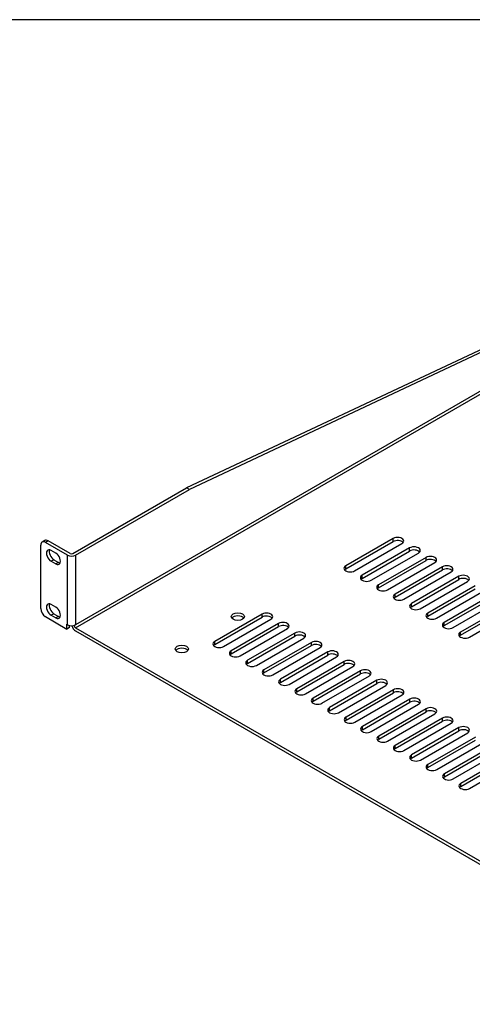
# Model space of a CAD drawing. Header units: inches. Extents: x 0 to 80.9, y 0 to 59.8.
# Tile 14 of 15: x 54.9 to 63.4, y 41.2 to 59.8. Entities that reach past the tile are written whole.
import ezdxf

# ---------------------------------------------------------------- set-up
doc = ezdxf.new("R2010")
doc.units = ezdxf.units.IN
doc.header["$MEASUREMENT"] = 0
doc.layers.add('COM56026-1', color=7, linetype='Continuous')
doc.layers.add('Default', color=7, linetype='Continuous')

# ---------------------------------------------------------------- blocks, each defined once
blk = doc.blocks.new('SE5')
at = {"layer": 'COM56026-1', "color": 7, "linetype": 'Continuous'}
for p, q in [((66.289, 54.834), (58.005, 50.933)), ((66.34, 54.805), (58.056, 50.904)), ((66.371, 54.39), (55.907, 48.349)), ((55.907, 48.29), (66.386, 54.34)), ((55.856, 49.693), (58.005, 50.933)), ((55.907, 49.663), (58.056, 50.904)), ((58.056, 50.904), (58.005, 50.933)), ((55.324, 49.941), (55.273, 49.911)), ((55.387, 49.934), (55.336, 49.905)), ((55.754, 49.663), (55.336, 49.905)), ((55.805, 49.693), (55.387, 49.934)), ((61.906, 49.979), (61.012, 49.462)), ((61.012, 49.404), (61.906, 49.92)), ((61.178, 49.366), (62.072, 49.883)), ((61.906, 49.92), (61.906, 49.979)), ((55.247, 49.854), (55.247, 48.655)), ((55.534, 49.701), (55.446, 49.752)), ((62.216, 49.8), (61.321, 49.284)), ((61.321, 49.225), (62.216, 49.741)), ((61.488, 49.188), (62.382, 49.704)), ((62.216, 49.741), (62.216, 49.8)), ((55.497, 49.578), (55.446, 49.548)), ((55.446, 49.548), (55.534, 49.497)), ((55.497, 49.578), (55.585, 49.527)), ((55.585, 49.527), (55.534, 49.497)), ((55.754, 48.349), (55.754, 49.663)), ((55.907, 49.663), (55.907, 48.349)), ((62.526, 49.621), (61.631, 49.105)), ((61.631, 49.046), (62.526, 49.562)), ((61.797, 49.009), (62.692, 49.525)), ((62.526, 49.562), (62.526, 49.621)), ((61.012, 49.404), (61.012, 49.462)), ((62.835, 49.442), (61.941, 48.926)), ((61.941, 48.867), (62.835, 49.384)), ((62.107, 48.83), (63.002, 49.346)), ((62.835, 49.384), (62.835, 49.442)), ((61.321, 49.225), (61.321, 49.284)), ((63.145, 49.264), (62.251, 48.747)), ((62.251, 48.688), (63.145, 49.205)), ((62.417, 48.651), (63.311, 49.168)), ((63.145, 49.205), (63.145, 49.264)), ((61.631, 49.046), (61.631, 49.105)), ((63.455, 49.085), (62.56, 48.568)), ((62.56, 48.51), (63.455, 49.026)), ((62.727, 48.472), (63.621, 48.989)), ((61.941, 48.867), (61.941, 48.926)), ((63.765, 48.906), (62.87, 48.39)), ((62.87, 48.331), (63.765, 48.847)), ((63.036, 48.294), (63.931, 48.81)), ((55.534, 48.681), (55.446, 48.732)), ((62.251, 48.688), (62.251, 48.747)), ((62.56, 48.51), (62.56, 48.568)), ((64.074, 48.727), (63.18, 48.211)), ((63.18, 48.152), (64.074, 48.668)), ((63.346, 48.115), (64.24, 48.631)), ((55.336, 48.502), (55.742, 48.267)), ((55.497, 48.557), (55.446, 48.528)), ((55.446, 48.528), (55.534, 48.477)), ((55.497, 48.557), (55.585, 48.506)), ((55.585, 48.506), (55.534, 48.477)), ((59.431, 48.55), (58.537, 48.034)), ((58.537, 47.975), (59.431, 48.491)), ((58.703, 47.938), (59.598, 48.454)), ((59.431, 48.491), (59.431, 48.55)), ((62.87, 48.331), (62.87, 48.39)), ((55.742, 48.267), (55.742, 48.356)), ((55.742, 48.356), (55.754, 48.349)), ((55.793, 48.297), (55.742, 48.267)), ((55.793, 48.297), (55.793, 48.334)), ((55.877, 48.337), (55.882, 48.334)), ((55.907, 48.349), (55.882, 48.334)), ((55.907, 48.349), (55.907, 48.349)), ((55.907, 48.349), (55.907, 48.349)), ((55.907, 48.29), (68.129, 41.234)), ((55.907, 48.231), (68.129, 41.175)), ((59.741, 48.371), (58.847, 47.855)), ((58.847, 47.796), (59.741, 48.312)), ((59.013, 47.759), (59.907, 48.275)), ((59.741, 48.312), (59.741, 48.371)), ((63.18, 48.152), (63.18, 48.211)), ((58.537, 47.975), (58.537, 48.034)), ((60.051, 48.192), (59.156, 47.676)), ((59.156, 47.617), (60.051, 48.134)), ((59.322, 47.58), (60.217, 48.096)), ((60.361, 48.014), (59.466, 47.497)), ((60.051, 48.134), (60.051, 48.192)), ((60.361, 47.955), (60.361, 48.014)), ((58.847, 47.796), (58.847, 47.855)), ((59.466, 47.438), (60.361, 47.955)), ((59.632, 47.401), (60.527, 47.918)), ((60.67, 47.835), (59.776, 47.318)), ((60.67, 47.776), (60.67, 47.835)), ((59.156, 47.617), (59.156, 47.676)), ((59.776, 47.259), (60.67, 47.776)), ((59.942, 47.222), (60.836, 47.739)), ((60.98, 47.656), (60.085, 47.139)), ((60.98, 47.597), (60.98, 47.656)), ((59.466, 47.438), (59.466, 47.497)), ((60.085, 47.081), (60.98, 47.597)), ((60.252, 47.044), (61.146, 47.56)), ((61.29, 47.477), (60.395, 46.961)), ((61.29, 47.418), (61.29, 47.477)), ((59.776, 47.259), (59.776, 47.318)), ((60.395, 46.902), (61.29, 47.418)), ((60.561, 46.865), (61.456, 47.381)), ((61.599, 47.298), (60.705, 46.782)), ((61.599, 47.239), (61.599, 47.298)), ((60.085, 47.081), (60.085, 47.139)), ((60.705, 46.723), (61.599, 47.239)), ((60.871, 46.686), (61.766, 47.202)), ((61.909, 47.119), (61.015, 46.603)), ((61.909, 47.061), (61.909, 47.119)), ((60.395, 46.902), (60.395, 46.961)), ((61.015, 46.544), (61.909, 47.061)), ((61.181, 46.507), (62.075, 47.024)), ((62.219, 46.941), (61.324, 46.424)), ((62.219, 46.882), (62.219, 46.941)), ((60.705, 46.723), (60.705, 46.782)), ((61.324, 46.365), (62.219, 46.882)), ((61.49, 46.328), (62.385, 46.845)), ((62.529, 46.762), (61.634, 46.245)), ((62.529, 46.703), (62.529, 46.762)), ((61.015, 46.544), (61.015, 46.603)), ((61.634, 46.187), (62.529, 46.703)), ((61.8, 46.149), (62.695, 46.666)), ((62.838, 46.583), (61.944, 46.067)), ((61.944, 46.008), (62.838, 46.524)), ((62.838, 46.524), (62.838, 46.583)), ((61.324, 46.365), (61.324, 46.424)), ((62.11, 45.971), (63.004, 46.487)), ((63.148, 46.404), (62.253, 45.888)), ((62.253, 45.829), (63.148, 46.345)), ((63.148, 46.345), (63.148, 46.404)), ((61.634, 46.187), (61.634, 46.245)), ((62.42, 45.792), (63.314, 46.308)), ((63.458, 46.225), (62.563, 45.709)), ((62.563, 45.65), (63.458, 46.167)), ((61.944, 46.008), (61.944, 46.067)), ((62.729, 45.613), (63.624, 46.129)), ((63.767, 46.047), (62.873, 45.53)), ((62.873, 45.471), (63.767, 45.988)), ((62.253, 45.829), (62.253, 45.888)), ((63.039, 45.434), (63.934, 45.951)), ((64.077, 45.868), (63.183, 45.351)), ((63.183, 45.293), (64.077, 45.809)), ((62.563, 45.65), (62.563, 45.709)), ((63.349, 45.255), (64.243, 45.772)), ((62.873, 45.471), (62.873, 45.53)), ((63.183, 45.293), (63.183, 45.351))]:
    blk.add_line(p, q, dxfattribs=at)
for centre, major_axis, start_param, end_param in [((55.336, 49.803), (0.062, -0.108), 2.356194, 3.926991), ((55.387, 49.832), (0.062, -0.108), 2.356194, 3.141593), ((61.989, 49.931), (-0.117, 0), 2.356194, 5.497787), ((61.989, 49.872), (-0.118, 0), 3.589734, 5.497787), ((55.446, 49.65), (0.062, -0.108), 2.356194, 5.497787), ((55.497, 49.68), (0.062, -0.108), 3.561081, 5.497787), ((55.534, 49.599), (-0.062, 0.108), 2.356194, 5.497787), ((55.831, 49.707), (-0.036, 0), 0.785398, 2.356194), ((62.299, 49.752), (-0.118, 0), 2.356194, 5.497787), ((62.299, 49.693), (-0.118, 0), 3.589734, 5.497787), ((55.585, 49.629), (-0.062, 0.108), 2.356194, 2.722104), ((55.831, 49.707), (-0.108, 0), 0.785398, 2.356194), ((62.609, 49.573), (-0.117, 0), 2.356194, 5.497787), ((62.609, 49.514), (-0.118, 0), 3.589734, 5.497787), ((61.095, 49.414), (0.118, 0), 2.356194, 5.497787), ((61.095, 49.356), (0.118, 0), 2.356194, 2.693452), ((62.918, 49.394), (-0.117, 0), 2.356194, 5.497787), ((62.918, 49.336), (-0.118, 0), 3.589734, 5.497787), ((61.405, 49.236), (0.118, 0), 2.356194, 5.497787), ((61.405, 49.177), (0.118, 0), 2.356194, 2.693452), ((63.228, 49.216), (-0.117, 0), 2.356194, 5.497787), ((63.228, 49.157), (-0.118, 0), 3.589734, 5.497787), ((61.714, 49.057), (0.118, 0), 2.356194, 5.497787), ((61.714, 48.998), (0.118, 0), 2.356194, 2.693452), ((55.446, 48.63), (0.062, -0.108), 2.356194, 5.497787), ((62.024, 48.878), (0.118, 0), 2.356194, 5.497787), ((62.024, 48.819), (0.118, 0), 2.356194, 2.693452), ((55.336, 48.604), (-0.062, 0.108), 0.785398, 2.356194), ((55.497, 48.659), (0.062, -0.108), 3.561081, 5.497787), ((55.534, 48.579), (-0.062, 0.108), 2.356194, 5.497787), ((59.514, 48.502), (-0.117, 0), 2.356194, 5.497787), ((62.334, 48.699), (0.118, 0), 2.356194, 5.497787), ((62.334, 48.64), (0.118, 0), 2.356194, 2.693452), ((62.643, 48.52), (0.118, 0), 2.356194, 5.497787), ((55.585, 48.608), (-0.062, 0.108), 2.356194, 2.722104), ((58.973, 48.443), (-0.125, 0), 3.561081, 5.863697), ((59.514, 48.443), (-0.118, 0), 3.589734, 5.497787), ((59.824, 48.323), (-0.117, 0), 2.356194, 5.497787), ((62.643, 48.462), (0.118, 0), 2.356194, 2.693452), ((62.953, 48.342), (0.118, 0), 2.356194, 5.497787), ((55.831, 48.393), (-0.108, 0), 0.785398, 2.356194), ((55.907, 48.319), (-0.054, 0.0935), 1.134667, 2.356194), ((55.907, 48.319), (-0.018, 0.0312), 0.785398, 2.356194), ((59.824, 48.264), (-0.118, 0), 3.589734, 5.497787), ((60.134, 48.144), (-0.117, 0), 2.356194, 5.497787), ((62.953, 48.283), (0.117, 0), 2.356194, 2.693452), ((63.263, 48.163), (0.118, 0), 2.356194, 5.497787), ((58.62, 47.986), (0.118, 0), 2.356194, 5.497787), ((60.134, 48.086), (-0.118, 0), 3.589734, 5.497787), ((60.444, 47.966), (-0.117, 0), 2.356194, 5.497787), ((63.263, 48.104), (0.118, 0), 2.356194, 2.693452), ((57.913, 47.831), (-0.125, 0), 3.561081, 5.863697), ((58.62, 47.927), (0.118, 0), 2.356194, 2.693452), ((58.93, 47.807), (0.118, 0), 2.356194, 5.497787), ((60.444, 47.907), (-0.118, 0), 3.589734, 5.497787), ((60.753, 47.787), (-0.117, 0), 2.356194, 5.497787), ((58.93, 47.748), (0.118, 0), 2.356194, 2.693452), ((59.239, 47.628), (0.118, 0), 2.356194, 5.497787), ((60.753, 47.728), (-0.118, 0), 3.589734, 5.497787), ((61.063, 47.608), (-0.117, 0), 2.356194, 5.497787), ((59.239, 47.569), (0.118, 0), 2.356194, 2.693452), ((59.549, 47.449), (0.118, 0), 2.356194, 5.497787), ((61.063, 47.549), (-0.118, 0), 3.589734, 5.497787), ((61.373, 47.429), (-0.117, 0), 2.356194, 5.497787), ((59.549, 47.39), (0.118, 0), 2.356194, 2.693452), ((59.859, 47.27), (0.118, 0), 2.356194, 5.497787), ((61.373, 47.37), (-0.118, 0), 3.589734, 5.497787), ((61.682, 47.25), (-0.117, 0), 2.356194, 5.497787), ((59.859, 47.212), (0.118, 0), 2.356194, 2.693452), ((60.169, 47.091), (0.118, 0), 2.356194, 5.497787), ((60.169, 47.033), (0.118, 0), 2.356194, 2.693452), ((61.682, 47.192), (-0.118, 0), 3.589734, 5.497787), ((61.992, 47.071), (-0.117, 0), 2.356194, 5.497787), ((61.992, 47.013), (-0.118, 0), 3.589734, 5.497787), ((60.478, 46.913), (0.118, 0), 2.356194, 5.497787), ((60.478, 46.854), (0.118, 0), 2.356194, 2.693452), ((62.302, 46.893), (-0.117, 0), 2.356194, 5.497787), ((62.302, 46.834), (-0.118, 0), 3.589734, 5.497787), ((60.788, 46.734), (0.118, 0), 2.356194, 5.497787), ((60.788, 46.675), (0.118, 0), 2.356194, 2.693452), ((62.612, 46.714), (-0.117, 0), 2.356194, 5.497787), ((62.612, 46.655), (-0.118, 0), 3.589734, 5.497787), ((61.098, 46.555), (0.118, 0), 2.356194, 5.497787), ((61.098, 46.496), (0.118, 0), 2.356194, 2.693452), ((62.921, 46.535), (-0.117, 0), 2.356194, 5.497787), ((62.921, 46.476), (-0.118, 0), 3.589734, 5.497787), ((61.407, 46.376), (0.118, 0), 2.356194, 5.497787), ((61.407, 46.317), (0.118, 0), 2.356194, 2.693452), ((63.231, 46.356), (-0.117, 0), 2.356194, 5.497787), ((63.231, 46.297), (-0.118, 0), 3.589734, 5.497787), ((61.717, 46.197), (0.118, 0), 2.356194, 5.497787), ((61.717, 46.139), (0.118, 0), 2.356194, 2.693452), ((62.027, 46.019), (0.118, 0), 2.356194, 5.497787), ((62.027, 45.96), (0.118, 0), 2.356194, 2.693452), ((62.337, 45.84), (0.118, 0), 2.356194, 5.497787), ((62.337, 45.781), (0.118, 0), 2.356194, 2.693452), ((62.646, 45.661), (0.118, 0), 2.356194, 5.497787), ((62.646, 45.602), (0.118, 0), 2.356194, 2.693452), ((62.956, 45.482), (0.118, 0), 2.356194, 5.497787), ((62.956, 45.423), (0.118, 0), 2.356194, 2.693452), ((63.266, 45.303), (0.118, 0), 2.356194, 5.497787), ((63.266, 45.245), (0.117, 0), 2.356194, 2.693452)]:
    blk.add_ellipse(centre, major_axis=major_axis, ratio=0.57735, start_param=start_param, end_param=end_param, dxfattribs=at)
for centre in [(58.973, 48.502), (57.913, 47.89)]:
    blk.add_ellipse(centre, major_axis=(0.125, 0), ratio=0.57735, dxfattribs=at)

msp = doc.modelspace()

# ---------------------------------------------------------------- linework, layer by layer
at = {"layer": 'Default', "color": 7, "linetype": 'Continuous'}
msp.add_line((80, 59.783), (0, 59.783), dxfattribs=at)

# ---------------------------------------------------------------- block references
at = {"layer": 'Default'}
msp.add_blockref('SE5', (0, 0), dxfattribs=at)

doc.saveas('drawing.dxf')
